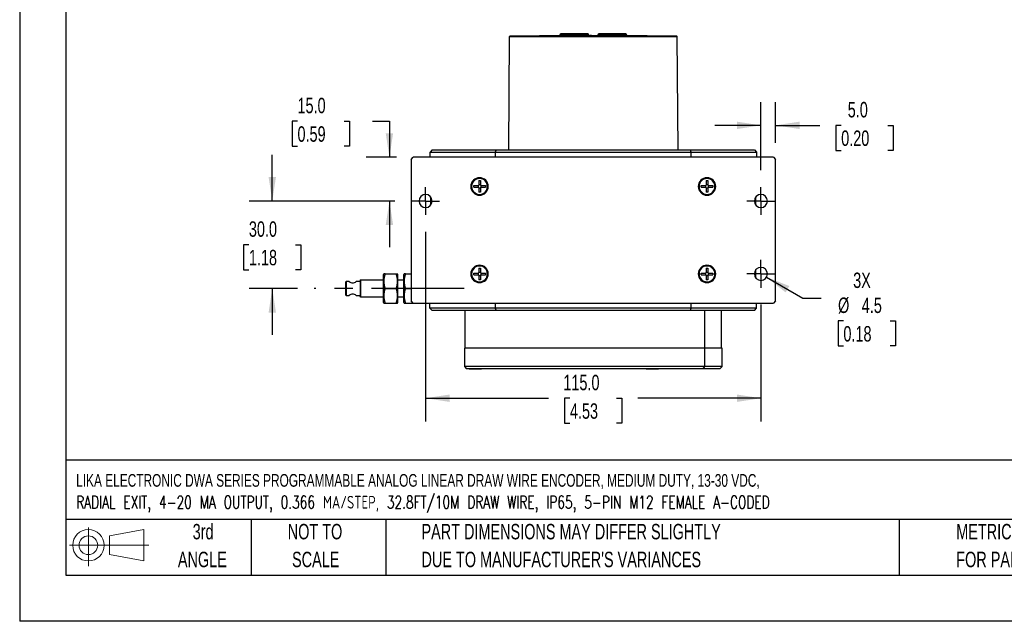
# Model space of a CAD drawing. Header units: millimetres. Extents: x 0 to 699, y 0 to 540.
# Tile 1 of 12: x 0 to 338, y 0 to 206. Entities that reach past the tile are written whole.
import ezdxf

# ---------------------------------------------------------------- set-up
doc = ezdxf.new("R2010")
doc.units = ezdxf.units.MM
doc.header["$LTSCALE"] = 2.5
doc.linetypes.add('CENTERX2', pattern=[20.32, 12.7, -2.54, 2.54, -2.54])
doc.layers.add('CENTER', color=40, linetype='CENTERX2')
doc.layers.add('SLD-DEFPOINTS', color=7, linetype='Continuous')
doc.layers.add('DIMENSIONS', color=140, linetype='Continuous', lineweight=25)
doc.layers.add('TEXT', color=140, linetype='Continuous', lineweight=25)
doc.styles.add('SLDTEXTSTYLE0', font='TXT', dxfattribs={"width": 0.7})
doc.styles.add('SLDTEXTSTYLE1', font='TXT', dxfattribs={"width": 0.7, "bigfont": 'bigfont'})
doc.dimstyles.new('SLDDIMSTYLE0', dxfattribs={"dimtxt": 5.39502, "dimasz": 8.255, "dimexe": 0, "dimexo": 0.0625, "dimgap": 1.348755, "dimtad": 0, "dimtih": 1, "dimtoh": 1, "dimdec": 1, "dimrnd": 1e-09, "dimzin": 4, "dimdsep": 46, "dimtxsty": 'SLDTEXTSTYLE0', "dimsah": 1, "dimcen": 0.09, "dimadec": 0, "dimazin": 1, "dimtfac": 1, "dimtdec": 1, "dimtmove": 0, "dimatfit": 0, "dimfxl": 0, "dimfrac": 2, "dimtolj": 1, "dimtzin": 12, "dimarcsym": 0})
doc.dimstyles.new('SLDDIMSTYLE3', dxfattribs={"dimtxt": 5.39502, "dimasz": 8.255, "dimexe": 0, "dimexo": 0.0625, "dimgap": 1.348755, "dimtad": 0, "dimtih": 1, "dimtoh": 1, "dimdec": 1, "dimrnd": 1e-09, "dimzin": 4, "dimdsep": 46, "dimtxsty": 'SLDTEXTSTYLE0', "dimsah": 1, "dimcen": 0.09, "dimadec": 0, "dimazin": 1, "dimtfac": 1, "dimtdec": 1, "dimtofl": 0, "dimtmove": 0, "dimatfit": 3, "dimfxl": 0, "dimfrac": 2, "dimtolj": 1, "dimtzin": 12, "dimarcsym": 0})
doc.dimstyles.new('SLDDIMSTYLE7', dxfattribs={"dimtxt": 5.39502, "dimasz": 8.255, "dimexe": 0, "dimexo": 0.0625, "dimgap": 1.348755, "dimtad": 0, "dimtih": 1, "dimtoh": 1, "dimdec": 1, "dimrnd": 1e-09, "dimzin": 12, "dimdsep": 46, "dimtxsty": 'SLDTEXTSTYLE0', "dimsah": 1, "dimcen": 0, "dimadec": 0, "dimazin": 3, "dimtfac": 1, "dimtdec": 1, "dimtofl": 0, "dimtmove": 0, "dimatfit": 3, "dimfxl": 0, "dimfrac": 2, "dimtolj": 1, "dimtzin": 12, "dimarcsym": 0})

# ---------------------------------------------------------------- blocks, each defined once
blk = doc.blocks.new('Block11')
at = {"color": 7, "linetype": 'Continuous', "lineweight": 18}
for p, q in [((6.47, 13.28), (6.47, 0)), ((13.7, 10.42), (25.44, 12.58)), ((13.7, 3.99), (13.7, 10.42)), ((25.44, 12.58), (25.44, 1.83)), ((0, 7.2), (27.18, 7.2)), ((13.7, 3.99), (25.44, 1.83))]:
    blk.add_line(p, q, dxfattribs=at)
for radius in [5.38, 3.21]:
    blk.add_circle((6.47, 7.2), radius, dxfattribs=at)
blk = doc.blocks.new('Block12')
at = {"layer": 'SLD-DEFPOINTS'}
blk.add_blockref('Block11', (0, 0), dxfattribs=at)
blk = doc.blocks.new('SW_NOTE_0')
at = {"layer": 'TEXT', "color": 0, "linetype": 'CENTERX2', "lineweight": 18, "char_height": 4.3546, "attachment_point": 1}
for s, insert, style in [('LIKA ELECTRONIC DWA SERIES PROGRAMMABLE ANALOG LINEAR DRAW WIRE ENCODER, MEDIUM DUTY, 13-30 VDC,', (0, 5.61), 'SLDTEXTSTYLE0'), ('RADIAL EXIT, 4-20 MA OUTPUT, 0.366 ΜA/STEP, 32.8FT/10M DRAW WIRE, IP65, 5-PIN M12 FEMALE A-CODED', (0, -1.87), 'SLDTEXTSTYLE1')]:
    blk.add_mtext(s, dxfattribs=dict(at, insert=insert, style=style))
blk = doc.blocks.new('SW_NOTE_0_3')
at = {"layer": 'TEXT', "color": 0, "linetype": 'CENTERX2', "lineweight": 18, "char_height": 5.2917, "attachment_point": 1, "style": 'SLDTEXTSTYLE0'}
for s, insert in [('PART DIMENSIONS MAY DIFFER SLIGHTLY', (0, 6.82)), ("DUE TO MANUFACTURER'S VARIANCES", (0, -2.73))]:
    blk.add_mtext(s, dxfattribs=dict(at, insert=insert))
blk = doc.blocks.new('SW_NOTE_0_4')
at = {"layer": 'TEXT', "color": 0, "linetype": 'CENTERX2', "lineweight": 18, "char_height": 5.292, "attachment_point": 2, "style": 'SLDTEXTSTYLE0'}
for s, insert in [('NOT TO', (13.15, 6.82)), ('SCALE', (13.39, -2.73))]:
    blk.add_mtext(s, dxfattribs=dict(at, insert=insert))
blk = doc.blocks.new('SW_NOTE_0_5')
at = {"layer": 'TEXT', "color": 0, "linetype": 'CENTERX2', "lineweight": 18, "char_height": 5.292, "attachment_point": 2, "style": 'SLDTEXTSTYLE0'}
for s, insert in [('3rd', (5.79, 6.82)), ('ANGLE', (5.54, -2.73))]:
    blk.add_mtext(s, dxfattribs=dict(at, insert=insert))
blk = doc.blocks.new('SW_NOTE_0_6')
at = {"layer": 'TEXT', "color": 0, "linetype": 'CENTERX2', "lineweight": 18, "char_height": 5.2917, "attachment_point": 1, "style": 'SLDTEXTSTYLE0'}
for s, insert in [('METRIC UNITS USED', (0, 6.82)), ('FOR PART DESIGN', (0, -2.73))]:
    blk.add_mtext(s, dxfattribs=dict(at, insert=insert))
blk = doc.blocks.new('_D_23')
at = {"layer": 'DIMENSIONS'}
for p, q in [((95.28, 171.52), (93.47, 171.52)), ((93.47, 171.52), (93.47, 162.94)), ((111.32, 171.52), (113.13, 171.52)), ((113.13, 171.52), (113.13, 162.94)), ((121.04, 171.52), (126.81, 171.52)), ((126.81, 171.52), (126.81, 159.14)), ((93.47, 162.94), (95.28, 162.94)), ((113.13, 162.94), (111.32, 162.94)), ((129.22, 159.14), (118.87, 159.14)), ((128.68, 144.14), (118.87, 144.14)), ((126.81, 144.14), (126.81, 128.27))]:
    blk.add_line(p, q, dxfattribs=at)
for points in [[(126.81, 159.14), (128.08, 167.4), (125.54, 167.4)], [(126.81, 144.14), (125.54, 135.89), (128.08, 135.89)]]:
    blk.add_solid(points, dxfattribs=at)
at = {"layer": 'DIMENSIONS', "char_height": 5.292, "attachment_point": 1, "style": 'SLDTEXTSTYLE0'}
for s, insert in [('15.0', (95.28, 179.55)), ('0.59', (95.28, 169.76))]:
    blk.add_mtext(s, dxfattribs=dict(at, insert=insert))
blk = doc.blocks.new('_D_24')
at = {"layer": 'DIMENSIONS'}
for p, q in [((86.63, 144.14), (86.63, 160.02)), ((128.68, 144.14), (78.69, 144.14)), ((78.61, 129.14), (76.8, 129.14)), ((76.8, 129.14), (76.8, 120.57)), ((94.64, 129.14), (96.45, 129.14)), ((96.45, 129.14), (96.45, 120.57)), ((76.8, 120.57), (78.61, 120.57)), ((96.45, 120.57), (94.64, 120.57)), ((95.3, 114.14), (78.69, 114.14)), ((86.63, 114.14), (86.63, 98.27))]:
    blk.add_line(p, q, dxfattribs=at)
for points in [[(86.63, 144.14), (87.9, 152.4), (85.36, 152.4)], [(86.63, 114.14), (85.36, 105.89), (87.9, 105.89)]]:
    blk.add_solid(points, dxfattribs=at)
at = {"layer": 'DIMENSIONS', "char_height": 5.292, "attachment_point": 1, "style": 'SLDTEXTSTYLE0'}
for s, insert in [('30.0', (78.61, 137.17)), ('1.18', (78.61, 127.39))]:
    blk.add_mtext(s, dxfattribs=dict(at, insert=insert))
blk = doc.blocks.new('_D_25')
at = {"layer": 'DIMENSIONS'}
for p, q in [((139.22, 133.6), (139.22, 68.58)), ((254.22, 108.6), (254.22, 68.58)), ((139.22, 76.51), (181.4, 76.51)), ((188.71, 76.51), (186.9, 76.51)), ((186.9, 76.51), (186.9, 67.94)), ((204.74, 76.51), (206.55, 76.51)), ((206.55, 76.51), (206.55, 67.94)), ((254.22, 76.51), (212.05, 76.51)), ((186.9, 67.94), (188.71, 67.94)), ((206.55, 67.94), (204.74, 67.94))]:
    blk.add_line(p, q, dxfattribs=at)
for points in [[(139.22, 76.51), (147.48, 75.24), (147.48, 77.78)], [(254.22, 76.51), (245.97, 77.78), (245.97, 75.24)]]:
    blk.add_solid(points, dxfattribs=at)
at = {"layer": 'DIMENSIONS', "char_height": 5.292, "attachment_point": 1, "style": 'SLDTEXTSTYLE0'}
for s, insert in [('115.0', (186.46, 84.54)), ('4.53', (188.71, 74.76))]:
    blk.add_mtext(s, dxfattribs=dict(at, insert=insert))
blk = doc.blocks.new('_D_26')
at = {"layer": 'DIMENSIONS'}
for p, q in [((256.17, 118.02), (268.61, 110.84)), ((268.61, 110.84), (274.91, 110.84)), ((282.5, 103), (280.69, 103)), ((280.69, 103), (280.69, 94.43)), ((298.53, 103), (300.34, 103)), ((300.34, 103), (300.34, 94.43)), ((280.69, 94.43), (282.5, 94.43)), ((300.34, 94.43), (298.53, 94.43))]:
    blk.add_line(p, q, dxfattribs=at)
blk.add_solid([(256.17, 118.02), (262.69, 112.79), (263.96, 114.99)], dxfattribs=at)
at = {"layer": 'DIMENSIONS', "char_height": 5.292, "attachment_point": 1, "style": 'SLDTEXTSTYLE0'}
for s, insert in [('3X', (285.85, 119.61)), ('%%c', (280.67, 111.03)), ('4.5', (288.81, 111.03)), ('0.18', (282.5, 101.25))]:
    blk.add_mtext(s, dxfattribs=dict(at, insert=insert))
blk = doc.blocks.new('_D_27')
at = {"layer": 'DIMENSIONS'}
for p, q in [((254.22, 154.68), (254.22, 178.02)), ((259.22, 164.14), (259.22, 178.02)), ((254.22, 170.09), (238.35, 170.09)), ((259.22, 170.09), (274.43, 170.09)), ((281.74, 170.09), (279.93, 170.09)), ((279.93, 170.09), (279.93, 161.51)), ((297.78, 170.09), (299.59, 170.09)), ((299.59, 170.09), (299.59, 161.51)), ((279.93, 161.51), (281.74, 161.51)), ((299.59, 161.51), (297.78, 161.51))]:
    blk.add_line(p, q, dxfattribs=at)
for points in [[(254.22, 170.09), (245.97, 171.36), (245.97, 168.82)], [(259.22, 170.09), (267.48, 168.82), (267.48, 171.36)]]:
    blk.add_solid(points, dxfattribs=at)
at = {"layer": 'DIMENSIONS', "char_height": 5.292, "attachment_point": 1, "style": 'SLDTEXTSTYLE0'}
for s, insert in [('5.0', (283.99, 178.11)), ('0.20', (281.74, 168.33))]:
    blk.add_mtext(s, dxfattribs=dict(at, insert=insert))
blk = doc.blocks.new('SW_CENTERMARKSYMBOL_9')
at = {"layer": 'CENTER', "color": 0}
for p, q in [((0, 2.54), (0, 4.79)), ((-2.54, 0), (-4.79, 0)), ((0, 0), (-2.54, 0)), ((0, 0), (0, 2.54)), ((0, 0), (0, -2.54)), ((0, 0), (2.54, 0)), ((2.54, 0), (4.79, 0)), ((0, -2.54), (0, -4.79))]:
    blk.add_line(p, q, dxfattribs=at)
blk = doc.blocks.new('SW_CENTERMARKSYMBOL_10')
at = {"layer": 'CENTER', "color": 0}
for p, q in [((0, 2.54), (0, 4.79)), ((-2.54, 0), (-4.79, 0)), ((0, 0), (-2.54, 0)), ((0, 0), (0, 2.54)), ((0, 0), (0, -2.54)), ((0, 0), (2.54, 0)), ((2.54, 0), (4.79, 0)), ((0, -2.54), (0, -4.79))]:
    blk.add_line(p, q, dxfattribs=at)
blk = doc.blocks.new('SW_CENTERMARKSYMBOL_11')
at = {"layer": 'CENTER', "color": 0}
for p, q in [((0, 2.54), (0, 4.79)), ((-2.54, 0), (-4.79, 0)), ((0, 0), (-2.54, 0)), ((0, 0), (0, 2.54)), ((0, 0), (0, -2.54)), ((0, 0), (2.54, 0)), ((2.54, 0), (4.79, 0)), ((0, -2.54), (0, -4.79))]:
    blk.add_line(p, q, dxfattribs=at)

msp = doc.modelspace()

# ---------------------------------------------------------------- linework, layer by layer
at = {"color": 7, "linetype": 'Continuous'}
for p in [(0.01, 539.76), (698.51, 0.01)]:
    msp.add_line(p, (0.01, 0.01), dxfattribs=at)
for p, q in [((167.91, 200.44), (167.67, 161.64)), ((167.91, 200.44), (167.91, 200.44)), ((225.54, 200.44), (167.91, 200.44)), ((225.34, 200.64), (168.11, 200.64)), ((178.22, 200.83), (178.22, 200.64)), ((215.22, 200.83), (178.22, 200.83)), ((185.29, 201.17), (185.27, 201.06)), ((185.27, 201.06), (190.22, 201.06)), ((190.22, 201.17), (185.29, 201.17)), ((194.87, 201.42), (185.58, 201.42)), ((191.64, 201.43), (189.36, 201.43)), ((189.72, 200.84), (189.72, 200.83)), ((191.14, 200.84), (189.72, 200.84)), ((190.22, 201.17), (190.22, 201.06)), ((195.16, 201.17), (190.22, 201.17)), ((190.22, 201.06), (195.18, 201.06)), ((191.14, 200.84), (191.14, 200.83)), ((191.14, 200.84), (191.55, 200.84)), ((191.55, 200.83), (191.55, 200.84)), ((191.92, 200.84), (191.55, 200.84)), ((191.92, 200.84), (192.32, 200.84)), ((191.92, 200.84), (191.92, 200.83)), ((192.32, 200.83), (192.32, 200.84)), ((193.72, 200.84), (192.32, 200.84)), ((193.72, 200.83), (193.72, 200.84)), ((195.18, 201.06), (195.16, 201.17)), ((195.16, 201.17), (195.16, 201.17)), ((195.18, 201.06), (195.18, 201.06)), ((195.7, 200.83), (195.7, 200.88)), ((196.1, 200.88), (195.7, 200.88)), ((196.1, 200.88), (196.1, 200.83)), ((196.1, 200.88), (196.86, 200.88)), ((196.86, 200.83), (196.86, 200.88)), ((196.86, 200.88), (198.07, 200.88)), ((198.07, 200.83), (198.07, 200.88)), ((198.29, 201.17), (198.27, 201.06)), ((198.27, 201.06), (203.22, 201.06)), ((203.22, 201.17), (198.29, 201.17)), ((207.87, 201.42), (198.58, 201.42)), ((199.72, 200.84), (199.72, 200.83)), ((201.52, 200.84), (199.72, 200.84)), ((201.52, 200.83), (201.52, 200.84)), ((201.92, 200.84), (201.52, 200.84)), ((201.92, 200.83), (201.92, 200.84)), ((203.72, 200.84), (201.92, 200.84)), ((203.22, 201.17), (203.22, 201.06)), ((208.16, 201.17), (203.22, 201.17)), ((203.22, 201.06), (208.18, 201.06)), ((203.72, 200.83), (203.72, 200.84)), ((208.18, 201.06), (208.16, 201.17)), ((208.16, 201.17), (208.16, 201.17)), ((208.18, 201.06), (208.18, 201.06)), ((215.22, 200.64), (215.22, 200.83)), ((225.78, 161.64), (225.54, 200.44)), ((134.22, 158.39), (134.97, 159.14)), ((258.47, 159.14), (134.97, 159.14)), ((140.72, 160.89), (140.72, 159.14)), ((141.48, 161.64), (140.73, 160.89)), ((141.48, 161.64), (163.37, 161.64)), ((163.37, 161.64), (163.12, 160.89)), ((163.12, 160.89), (230.33, 160.89)), ((163.12, 160.89), (163.12, 159.14)), ((163.37, 161.64), (230.07, 161.64)), ((230.33, 160.89), (230.07, 161.64)), ((230.08, 161.64), (251.98, 161.64)), ((230.32, 159.14), (230.33, 160.89)), ((251.98, 161.64), (252.72, 160.89)), ((252.72, 160.89), (252.72, 159.14)), ((258.47, 159.14), (259.22, 158.39)), ((134.22, 158.39), (134.22, 109.89)), ((259.22, 109.89), (259.22, 158.39)), ((154.72, 149.14), (154.92, 149.14)), ((154.92, 149.19), (155.02, 149.18)), ((155.72, 149.44), (157.25, 149.44)), ((155.72, 148.84), (155.72, 149.44)), ((155.72, 148.84), (157.25, 148.84)), ((157.22, 149.44), (157.22, 148.84)), ((157.42, 151.14), (158.02, 151.14)), ((157.42, 151.14), (157.42, 149.61)), ((158.02, 149.64), (157.42, 149.64)), ((157.42, 148.67), (157.42, 147.14)), ((157.42, 148.64), (158.02, 148.64)), ((158.02, 151.14), (158.02, 149.64)), ((158.02, 148.67), (158.02, 147.14)), ((158.19, 148.84), (159.72, 148.84)), ((158.22, 149.44), (159.72, 149.44)), ((158.22, 148.84), (158.22, 149.44)), ((159.72, 149.44), (159.72, 148.84)), ((160.43, 149.14), (160.43, 149.1)), ((160.53, 149.14), (160.72, 149.14)), ((232.92, 149.14), (232.72, 149.14)), ((232.92, 149.19), (233.02, 149.18)), ((233.72, 149.44), (235.25, 149.44)), ((233.72, 148.84), (233.72, 149.44)), ((233.72, 148.84), (235.25, 148.84)), ((235.22, 149.44), (235.22, 148.84)), ((235.42, 151.14), (236.02, 151.14)), ((235.42, 151.14), (235.42, 149.61)), ((236.02, 149.64), (235.42, 149.64)), ((235.42, 148.67), (235.42, 147.14)), ((235.42, 148.64), (236.02, 148.64)), ((236.02, 151.14), (236.02, 149.64)), ((236.02, 148.67), (236.02, 147.14)), ((236.19, 148.84), (237.72, 148.84)), ((236.22, 149.44), (237.72, 149.44)), ((236.22, 148.84), (236.22, 149.44)), ((237.72, 149.44), (237.72, 148.84)), ((238.43, 149.14), (238.43, 149.1)), ((238.72, 149.14), (238.53, 149.14)), ((140.92, 145.61), (140.92, 142.67)), ((158.02, 147.14), (157.42, 147.14)), ((236.02, 147.14), (235.42, 147.14)), ((252.52, 142.67), (252.52, 145.61)), ((124.86, 119.14), (124.72, 118.91)), ((124.72, 114.14), (124.72, 118.91)), ((125.3, 119.14), (124.87, 119.14)), ((125.3, 119.14), (129.15, 119.14)), ((129.15, 119.14), (129.58, 119.14)), ((129.72, 118.91), (129.59, 119.14)), ((129.72, 114.14), (129.72, 118.91)), ((131.86, 119.14), (131.72, 118.91)), ((131.72, 114.14), (131.72, 118.91)), ((132.3, 119.14), (131.87, 119.14)), ((132.3, 119.14), (134.22, 119.14)), ((154.92, 119.14), (154.72, 119.14)), ((154.92, 119.19), (155.02, 119.18)), ((155.72, 119.44), (157.25, 119.44)), ((155.72, 118.84), (155.72, 119.44)), ((155.72, 118.84), (157.25, 118.84)), ((157.22, 119.44), (157.22, 118.84)), ((157.42, 121.14), (158.02, 121.14)), ((157.42, 121.14), (157.42, 119.61)), ((158.02, 119.64), (157.42, 119.64)), ((157.42, 118.67), (157.42, 117.14)), ((157.42, 118.64), (158.02, 118.64)), ((158.02, 121.14), (158.02, 119.64)), ((158.02, 118.67), (158.02, 117.14)), ((158.19, 118.84), (159.72, 118.84)), ((158.22, 119.44), (159.72, 119.44)), ((158.22, 118.84), (158.22, 119.44)), ((159.72, 119.44), (159.72, 118.84)), ((160.43, 119.14), (160.43, 119.1)), ((160.72, 119.14), (160.53, 119.14)), ((232.72, 119.14), (232.92, 119.14)), ((232.92, 119.19), (233.02, 119.18)), ((233.72, 119.44), (235.25, 119.44)), ((233.72, 118.84), (233.72, 119.44)), ((233.72, 118.84), (235.25, 118.84)), ((235.22, 119.44), (235.22, 118.84)), ((235.42, 121.14), (236.02, 121.14)), ((235.42, 121.14), (235.42, 119.61)), ((236.02, 119.64), (235.42, 119.64)), ((235.42, 118.67), (235.42, 117.14)), ((235.42, 118.64), (236.02, 118.64)), ((236.02, 121.14), (236.02, 119.64)), ((236.02, 118.67), (236.02, 117.14)), ((236.19, 118.84), (237.72, 118.84)), ((236.22, 119.44), (237.72, 119.44)), ((236.22, 118.84), (236.22, 119.44)), ((237.72, 119.44), (237.72, 118.84)), ((238.43, 119.14), (238.43, 119.1)), ((238.53, 119.14), (238.72, 119.14)), ((252.52, 117.67), (252.52, 120.61)), ((111.92, 116.49), (111.72, 116.29)), ((111.72, 116.29), (111.72, 111.99)), ((111.92, 116.49), (111.92, 111.79)), ((113.02, 116.49), (111.92, 116.49)), ((116.72, 116.49), (115.42, 116.49)), ((116.72, 116.94), (116.92, 117.14)), ((116.72, 116.94), (116.72, 111.34)), ((116.92, 117.14), (116.92, 111.14)), ((116.92, 117.14), (124.72, 117.14)), ((129.72, 117.14), (131.72, 117.14)), ((158.02, 117.14), (157.42, 117.14)), ((236.02, 117.14), (235.42, 117.14)), ((111.72, 111.99), (111.92, 111.79)), ((111.92, 111.79), (113.02, 111.79)), ((115.42, 111.79), (116.72, 111.79)), ((124.72, 109.37), (124.72, 114.14)), ((124.72, 114.14), (125.3, 114.14)), ((125.3, 114.14), (129.15, 114.14)), ((129.15, 114.14), (129.72, 114.14)), ((129.72, 109.37), (129.72, 114.14)), ((131.72, 109.37), (131.72, 114.14)), ((131.72, 114.14), (132.3, 114.14)), ((132.3, 114.14), (134.22, 114.14)), ((116.92, 111.14), (116.72, 111.34)), ((124.72, 111.14), (116.92, 111.14)), ((124.72, 109.37), (124.86, 109.14)), ((125.3, 109.14), (129.15, 109.14)), ((129.15, 109.14), (129.59, 109.14)), ((129.59, 109.14), (129.72, 109.37)), ((131.72, 111.14), (129.72, 111.14)), ((131.72, 109.37), (131.86, 109.14)), ((132.3, 109.14), (134.97, 109.14)), ((134.97, 109.14), (134.22, 109.89)), ((134.97, 109.14), (258.47, 109.14)), ((140.72, 107.39), (140.72, 109.14)), ((163.12, 109.14), (163.12, 107.39)), ((230.32, 107.39), (230.32, 109.14)), ((252.72, 107.39), (252.72, 109.14)), ((259.22, 109.89), (258.47, 109.14)), ((141.47, 106.64), (140.72, 107.39)), ((163.37, 106.64), (141.47, 106.64)), ((152.72, 106.64), (152.72, 93.64)), ((163.12, 107.39), (163.38, 106.64)), ((230.32, 107.39), (163.12, 107.39)), ((230.08, 106.64), (163.38, 106.64)), ((230.08, 106.64), (230.32, 107.39)), ((251.97, 106.64), (230.08, 106.64)), ((234.83, 106.64), (234.83, 93.64)), ((240.72, 93.64), (240.72, 106.64)), ((251.97, 106.64), (252.72, 107.39)), ((152.52, 93.64), (152.52, 87.39)), ((235, 93.64), (152.52, 93.64)), ((235, 87.39), (235, 93.64)), ((240.92, 93.64), (235, 93.64)), ((240.92, 87.39), (240.92, 93.64)), ((152.52, 87.39), (153.27, 86.64)), ((235, 87.39), (152.52, 87.39)), ((234.35, 86.64), (153.27, 86.64)), ((154.12, 86.64), (158.33, 86.64)), ((214.87, 86.64), (219.08, 86.64)), ((234.35, 86.64), (235, 87.39)), ((240.17, 86.64), (234.35, 86.64)), ((240.92, 87.39), (235, 87.39)), ((240.17, 86.64), (240.92, 87.39))]:
    msp.add_line(p, q)
at = {"flags": 128}
for points in [[(140.73, 160.89), (140.89, 160.89), (141.39, 160.89), (142.22, 160.89), (143.38, 160.89), (144.85, 160.89), (146.64, 160.89), (148.72, 160.89), (151.09, 160.89), (153.73, 160.89), (156.63, 160.89), (159.77, 160.89), (163.12, 160.89)], [(230.33, 160.89), (233.68, 160.89), (236.82, 160.89), (239.72, 160.89), (242.36, 160.89), (244.73, 160.89), (246.81, 160.89), (248.6, 160.89), (250.07, 160.89), (251.23, 160.89), (252.06, 160.89), (252.56, 160.89), (252.72, 160.89)], [(160.43, 149.1), (160.45, 149.1), (160.47, 149.1), (160.49, 149.1), (160.5, 149.1), (160.52, 149.1), (160.53, 149.1), (160.53, 149.1), (160.53, 149.1)], [(238.43, 149.1), (238.45, 149.1), (238.47, 149.1), (238.49, 149.1), (238.5, 149.1), (238.52, 149.1), (238.53, 149.1), (238.53, 149.1), (238.53, 149.1)], [(160.43, 119.1), (160.45, 119.1), (160.47, 119.1), (160.49, 119.1), (160.5, 119.1), (160.52, 119.1), (160.53, 119.1), (160.53, 119.1), (160.53, 119.1)], [(238.43, 119.1), (238.45, 119.1), (238.47, 119.1), (238.49, 119.1), (238.5, 119.1), (238.52, 119.1), (238.53, 119.1), (238.53, 119.1), (238.53, 119.1)], [(124.87, 109.14), (124.86, 109.14), (124.99, 109.14), (125.3, 109.14)], [(131.87, 109.14), (131.86, 109.14), (131.99, 109.14), (132.3, 109.14)], [(163.12, 107.39), (159.77, 107.39), (156.63, 107.39), (153.73, 107.39), (151.09, 107.39), (148.72, 107.39), (146.64, 107.39), (144.85, 107.39), (143.38, 107.39), (142.22, 107.39), (141.39, 107.39), (140.89, 107.39), (140.72, 107.39)], [(252.72, 107.39), (252.56, 107.39), (252.06, 107.39), (251.23, 107.39), (250.07, 107.39), (248.6, 107.39), (246.81, 107.39), (244.73, 107.39), (242.36, 107.39), (239.72, 107.39), (236.82, 107.39), (233.68, 107.39), (230.32, 107.39)]]:
    msp.add_lwpolyline(points, dxfattribs=at)
for centre, radius, start, end in [((168.11, 200.44), 0.2, 90, 179.65), ((168.11, 200.44), 0.2, 90.0142, 179.6504), ((184.97, 201.12), 0.3, 285.2036, 350), ((185.58, 201.12), 0.3, 90, 170), ((194.87, 201.12), 0.3, 10, 90), ((194.87, 201.12), 0.3, 9.9955, 89.9952), ((195.48, 201.12), 0.3, 190, 254.7964), ((195.48, 201.12), 0.3, 189.9966, 254.7923), ((197.97, 201.12), 0.3, 285.2036, 350), ((198.58, 201.12), 0.3, 90, 170), ((207.87, 201.12), 0.3, 10, 90), ((207.87, 201.12), 0.3, 9.9955, 89.9952), ((208.48, 201.12), 0.3, 190, 254.7964), ((208.48, 201.12), 0.3, 189.9966, 254.7923), ((225.34, 200.44), 0.2, 0.35, 89.987), ((157.72, 149.14), 3, 0, 180), ((235.72, 149.14), 3, 0, 180), ((157.72, 149.14), 3, 180, 0), ((157.72, 149.14), 2.81, 359.0832, 179.0832), ((157.72, 149.14), 2.81, 179.0832, 359.0832), ((157.72, 149.14), 2.71, 0, 179.0832), ((157.72, 149.14), 2.71, 179.0832, 180), ((157.72, 149.14), 2.71, 180, 359.0832), ((157.25, 149.61), 0.17, 270, 0), ((157.25, 148.67), 0.17, 0, 90), ((158.22, 149.64), 0.2, 180, 270), ((158.19, 148.67), 0.17, 90, 180), ((235.72, 149.14), 3, 180, 0), ((235.72, 149.14), 2.81, 359.0832, 179.0832), ((235.72, 149.14), 2.81, 179.0832, 359.0832), ((235.72, 149.14), 2.71, 0, 179.0832), ((235.72, 149.14), 2.71, 179.0832, 180), ((235.72, 149.14), 2.71, 180, 359.0832), ((235.25, 149.61), 0.17, 270, 0), ((235.25, 148.67), 0.17, 0, 90), ((236.22, 149.64), 0.2, 180, 270), ((236.19, 148.67), 0.17, 90, 180), ((139.22, 144.14), 2.25, 0, 180), ((254.22, 144.14), 2.25, 0, 180), ((139.22, 144.14), 2.25, 180, 0), ((254.22, 144.14), 2.25, 180, 0), ((157.72, 119.14), 3, 0, 180), ((157.72, 119.14), 2.81, 359.0832, 179.0832), ((157.72, 119.14), 2.71, 0, 179.0832), ((235.72, 119.14), 3, 0, 180), ((235.72, 119.14), 2.81, 359.0832, 179.0832), ((235.72, 119.14), 2.71, 360, 179.0832), ((132.21, 116.64), 7.35, 160.1019, 199.8981), ((122.24, 116.64), 7.35, 340.1019, 19.8981), ((139.21, 116.64), 7.35, 160.1019, 199.8981), ((157.72, 119.14), 3, 180, 0), ((157.72, 119.14), 2.81, 179.0832, 359.0832), ((157.72, 119.14), 2.71, 179.0832, 180), ((157.72, 119.14), 2.71, 180, 359.0832), ((157.25, 119.61), 0.17, 270, 0), ((157.25, 118.67), 0.17, 0, 90), ((158.22, 119.64), 0.2, 180, 270), ((158.19, 118.67), 0.17, 90, 180), ((235.72, 119.14), 3, 180, 0), ((235.72, 119.14), 2.81, 179.0832, 359.0832), ((235.72, 119.14), 2.71, 179.0832, 180), ((235.72, 119.14), 2.71, 180, 359.0832), ((235.25, 119.61), 0.17, 270, 0), ((235.25, 118.67), 0.17, 0, 90), ((236.22, 119.64), 0.2, 180, 270), ((236.19, 118.67), 0.17, 90, 180), ((254.22, 119.14), 2.25, 0, 180), ((254.22, 119.14), 2.25, 180, 0), ((114.39, 118.58), 2.5, 236.8827, 266.2249), ((114.08, 118.52), 2.43, 273.3733, 303.5179), ((114.37, 109.76), 2.43, 93.372, 123.5206), ((114.06, 109.7), 2.5, 56.8742, 86.2346), ((132.21, 111.64), 7.35, 160.1019, 199.8981), ((122.24, 111.64), 7.35, 340.1019, 19.8981), ((139.21, 111.64), 7.35, 160.1019, 199.8981)]:
    msp.add_arc(centre, radius, start, end)
at = {"layer": 'CENTER'}
msp.add_line((152.4, 114.14), (101.05, 114.14), dxfattribs=at)
at = {"layer": 'TEXT'}
for p, q in [((15.87, 523.88), (15.87, 15.87)), ((682.62, 55.32), (15.87, 55.32)), ((682.62, 34.92), (15.87, 34.92)), ((79.37, 34.92), (79.37, 15.87)), ((125.53, 34.92), (125.53, 15.87)), ((301.62, 34.92), (301.62, 15.87)), ((15.87, 15.87), (682.62, 15.87))]:
    msp.add_line(p, q, dxfattribs=at)

# ---------------------------------------------------------------- block references
at = {"layer": 'CENTER'}
for name, p in [('SW_CENTERMARKSYMBOL_10', (139.22, 144.14)), ('SW_CENTERMARKSYMBOL_9', (254.22, 144.14)), ('SW_CENTERMARKSYMBOL_11', (254.22, 119.14))]:
    msp.add_blockref(name, p, dxfattribs=at)
at = {"layer": 'SLD-DEFPOINTS'}
msp.add_blockref('Block12', (17.09, 18.88), dxfattribs=at)
at = {"layer": 'TEXT', "linetype": 'CENTERX2', "lineweight": 18}
for name, p in [('SW_NOTE_0', (19.37, 44.9)), ('SW_NOTE_0_5', (57.12, 26.59)), ('SW_NOTE_0_4', (88.14, 26.59)), ('SW_NOTE_0_3', (137.8, 26.59)), ('SW_NOTE_0_6', (321.2, 26.59))]:
    msp.add_blockref(name, p, dxfattribs=at)

# ---------------------------------------------------------------- dimensions: what is measured, and where the dimension line sits
at = {"layer": 'DIMENSIONS'}
for base, p1, p2, picture, middle in [((126.81, 144.14), (134.97, 159.14), (134.43, 144.14), '_D_23', (126.81, 171.52)), ((86.63, 114.14), (134.43, 144.14), (101.05, 114.14), '_D_24', (86.63, 129.14))]:
    dim = msp.add_linear_dim(base=base, p1=p1, p2=p2, angle=90, dimstyle='SLDDIMSTYLE0', dxfattribs=at)
    dim.commit()
    dim.dimension.update_dxf_attribs({"geometry": picture, "text_midpoint": middle, "dimtype": 160})
for base, p1, p2, dimstyle, picture, middle in [((259.22, 170.09), (254.22, 148.93), (259.22, 158.39), 'SLDDIMSTYLE0', '_D_27', (289.76, 170.09)), ((139.22, 76.51), (254.22, 114.35), (139.22, 139.35), 'SLDDIMSTYLE3', '_D_25', (196.72, 76.51))]:
    dim = msp.add_linear_dim(base=base, p1=p1, p2=p2, dimstyle=dimstyle, dxfattribs=at)
    dim.commit()
    dim.dimension.update_dxf_attribs({"geometry": picture, "text_midpoint": middle, "dimtype": 160})
dim = msp.add_diameter_dim_2p(p1=(252.28, 120.27), p2=(256.17, 118.02), text='3X\\P<>', dimstyle='SLDDIMSTYLE7', dxfattribs=at)
dim.commit()
dim.dimension.update_dxf_attribs({"geometry": '_D_26', "text_midpoint": (290.51, 107.29), "dimtype": 163})

doc.saveas('drawing.dxf')
